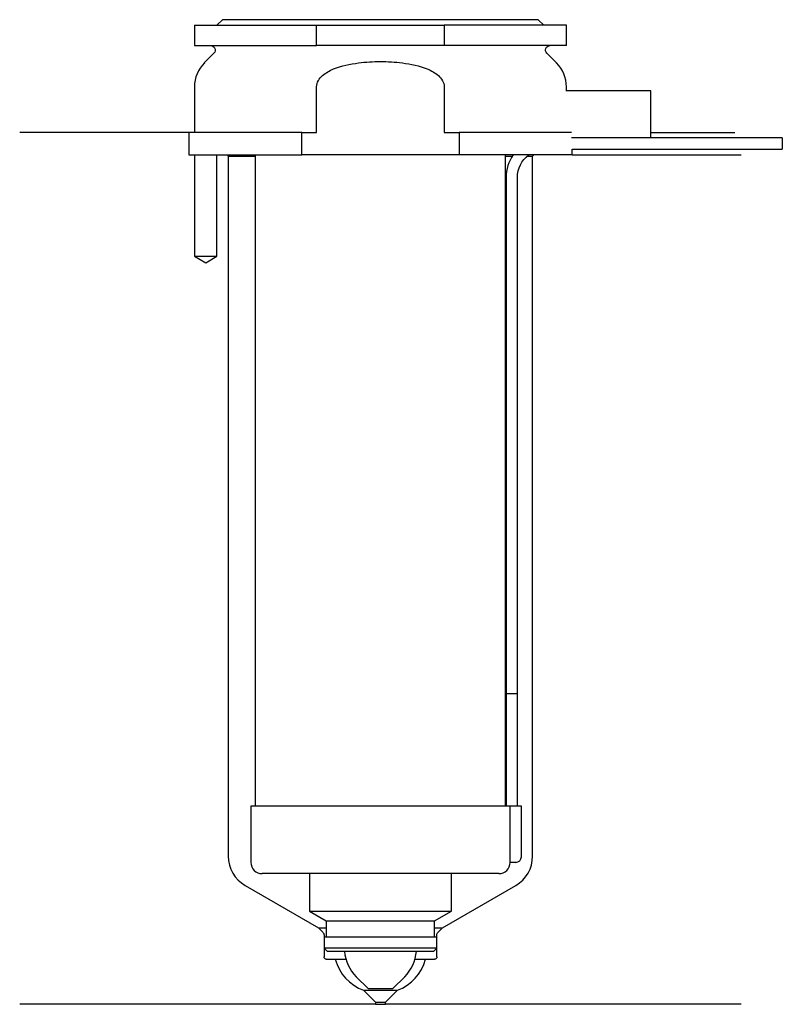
# Model space of a CAD drawing. Header units: inches. Extents: x 25.5 to 93.2, y 196.9 to 284.3.
import ezdxf

# ---------------------------------------------------------------- set-up
doc = ezdxf.new("R2010")
doc.units = ezdxf.units.IN
for name, color, linetype in [('201', 7, 'Continuous'), ('30', 7, 'Continuous'), ('32', 7, 'Continuous')]:
    doc.layers.add(name, color=color, linetype=linetype)

msp = doc.modelspace()

# ---------------------------------------------------------------- linework, layer by layer
at = {"layer": '201', "color": 113}
for p, q in [((40.526, 274.313), (25.526, 274.313)), ((40.526, 274.313), (40.526, 272.313)), ((81.525, 274.313), (88.958, 274.313)), ((41.026, 272.313), (41.026, 263.313)), ((43.026, 263.313), (43.026, 272.313)), ((43.926, 272.313), (44.026, 272.213)), ((44.026, 272.213), (44.026, 210.063)), ((44.026, 272.213), (46.426, 272.213)), ((68.625, 272.213), (69.236, 272.213)), ((70.551, 272.213), (71.026, 272.213)), ((71.026, 272.213), (71.126, 272.313)), ((71.026, 210.063), (71.026, 272.213)), ((74.526, 272.313), (89.526, 272.313)), ((41.026, 263.313), (42.026, 262.736)), ((42.026, 262.736), (43.026, 263.313)), ((45.526, 207.465), (52.021, 203.715)), ((63.031, 203.715), (69.526, 207.465)), ((52.021, 203.715), (52.721, 203.715)), ((52.021, 203.715), (52.403, 203.332)), ((62.33, 203.715), (63.031, 203.715)), ((62.648, 203.332), (63.031, 203.715)), ((52.521, 203.049), (52.521, 201.115)), ((62.531, 201.115), (62.531, 203.049)), ((52.721, 200.915), (53.526, 200.915)), ((53.526, 200.915), (54.463, 200.915)), ((60.588, 200.915), (61.526, 200.915)), ((61.526, 200.915), (62.331, 200.915)), ((56.026, 198.165), (57.076, 197.115)), ((56.026, 198.165), (59.026, 198.165)), ((57.976, 197.115), (59.026, 198.165)), ((57.076, 196.915), (25.526, 196.915)), ((57.076, 197.115), (57.976, 197.115)), ((57.076, 197.115), (57.076, 196.915)), ((57.076, 196.915), (57.976, 196.915)), ((57.976, 196.915), (57.976, 197.115)), ((89.526, 196.915), (57.976, 196.915))]:
    msp.add_line(p, q, dxfattribs=at)
for centre, radius, start, end in [((47.026, 210.063), 3, 180, 240), ((68.026, 210.063), 3, 300, 360), ((57.396, 201.923), 4, 194.59164, 249.95574), ((57.655, 201.923), 4, 290.04426, 345.40836)]:
    msp.add_arc(centre, radius, start, end, dxfattribs=at)
at = {"layer": '201', "color": 113, "extrusion": (0, 0, -1)}
for centre, radius, start, end in [((-52.121, 203.049), 0.4, 135, 180), ((-62.931, 203.049), 0.4, 0, 45), ((-52.721, 201.115), 0.2, -90, 0), ((-62.331, 201.115), 0.2, 180, 270)]:
    msp.add_arc(centre, radius, start, end, dxfattribs=at)
at = {"layer": '30', "color": 113}
for p, q in [((43.526, 284.313), (43.026, 283.813)), ((71.526, 284.313), (43.526, 284.313)), ((72.026, 283.813), (71.526, 284.313)), ((41.026, 283.813), (51.869, 283.813)), ((41.026, 283.813), (41.026, 282.013)), ((51.869, 282.013), (51.869, 283.813)), ((51.869, 283.813), (63.182, 283.813)), ((63.182, 283.813), (63.182, 282.013)), ((74.026, 283.813), (63.182, 283.813)), ((74.026, 282.013), (74.026, 283.813)), ((41.026, 282.013), (51.869, 282.013)), ((63.182, 282.013), (51.869, 282.013)), ((74.026, 282.013), (63.182, 282.013)), ((42.758, 281.33), (41.904, 280.476)), ((73.147, 280.476), (72.293, 281.33)), ((41.026, 278.355), (41.026, 274.313)), ((51.869, 274.313), (51.869, 278.355)), ((63.182, 278.355), (63.182, 274.313)), ((74.026, 278.013), (74.026, 278.355)), ((41.026, 275.313), (41.026, 274.313)), ((40.526, 274.313), (40.526, 272.313)), ((50.543, 274.313), (40.526, 274.313)), ((50.543, 272.313), (50.543, 274.313)), ((50.543, 274.313), (51.869, 274.313)), ((63.182, 274.313), (64.508, 274.313)), ((74.479, 274.313), (64.508, 274.313)), ((64.508, 274.313), (64.508, 272.313)), ((93.176, 273.813), (81.526, 273.813)), ((93.176, 273.813), (93.176, 272.813)), ((74.526, 272.313), (74.526, 272.813)), ((74.526, 272.813), (93.176, 272.813)), ((40.526, 272.313), (50.543, 272.313)), ((41.026, 272.313), (41.026, 263.313)), ((43.026, 263.313), (43.026, 272.313)), ((46.426, 272.313), (46.426, 214.513)), ((64.508, 272.313), (50.543, 272.313)), ((74.526, 272.313), (64.508, 272.313)), ((68.625, 214.513), (68.625, 272.313)), ((68.676, 270.313), (68.676, 224.513)), ((69.676, 224.513), (69.676, 270.313)), ((41.026, 263.313), (43.026, 263.313)), ((68.676, 224.513), (68.676, 214.513)), ((68.676, 224.513), (69.676, 224.513)), ((68.676, 224.513), (69.676, 224.513)), ((69.676, 214.513), (69.676, 224.513)), ((46.026, 214.513), (46.026, 209.513)), ((68.995, 214.513), (46.026, 214.513)), ((68.995, 214.513), (68.995, 210.013)), ((70.026, 214.513), (68.995, 214.513)), ((70.026, 210.013), (70.026, 214.513)), ((69.526, 209.513), (69.021, 209.513)), ((68.026, 208.513), (47.026, 208.513)), ((51.226, 208.513), (51.226, 205.176)), ((63.826, 205.176), (63.826, 208.513)), ((51.226, 205.176), (52.721, 204.313)), ((51.226, 205.176), (63.826, 205.176)), ((62.331, 204.313), (63.826, 205.176)), ((52.721, 204.313), (52.721, 202.913)), ((52.721, 204.313), (62.331, 204.313)), ((62.331, 202.913), (62.331, 204.313)), ((52.521, 202.913), (52.521, 201.913)), ((52.521, 202.913), (62.531, 202.913)), ((62.531, 201.913), (62.531, 202.913)), ((52.521, 201.913), (52.821, 201.613)), ((62.531, 201.913), (52.521, 201.913)), ((62.231, 201.613), (62.531, 201.913)), ((62.231, 201.613), (52.821, 201.613)), ((55.376, 199.363), (56.426, 198.313)), ((58.626, 198.313), (59.676, 199.363)), ((56.426, 198.313), (58.626, 198.313))]:
    msp.add_line(p, q, dxfattribs=at)
at = {"layer": '30', "color": 113, "extrusion": (0, 0, -1)}
for centre, radius, start, end in [((-42.476, 281.613), 0.4, 90, 225), ((-72.576, 281.613), 0.4, -45, 90), ((-72.176, 270.313), 2.5, 0, 53.12953)]:
    msp.add_arc(centre, radius, start, end, dxfattribs=at)
at = {"layer": '30', "color": 113}
for centre, radius, start, end in [((44.026, 278.355), 3, 135, 180), ((71.026, 278.355), 3, 0, 45), ((72.176, 270.313), 3.5, 145.14891, 180), ((69.526, 210.013), 0.5, -90, 0), ((47.026, 209.513), 1, 180, 270), ((68.026, 209.513), 1, -90, 0), ((57.91, 201.898), 3.585, 184.55907, 225), ((57.141, 201.898), 3.585, 315, 355.44094)]:
    msp.add_arc(centre, radius, start, end, dxfattribs=at)
for points, knots in [([(55.582, 280.476), (56.225, 280.556), (56.87, 280.597), (57.844, 280.597), (58.17, 280.587), (58.822, 280.547), (59.147, 280.516), (59.469, 280.476)], [0, 0, 0, 0, 0.5, 0.5, 0.75, 0.75, 1, 1, 1, 1]), ([(51.869, 278.355), (51.869, 278.741), (52.101, 279.095), (52.671, 279.606), (53.015, 279.791), (54.07, 280.231), (54.83, 280.382), (55.582, 280.476)], [0, 0, 0, 0, 0.25, 0.25, 0.5, 0.5, 1, 1, 1, 1]), ([(59.469, 280.476), (60.223, 280.382), (60.982, 280.231), (62.036, 279.791), (62.38, 279.606), (62.955, 279.091), (63.182, 278.737), (63.182, 278.355)], [0, 0, 0, 0, 0.5, 0.5, 0.75, 0.75, 1, 1, 1, 1]), ([(68.995, 210.013), (68.995, 209.958), (68.996, 209.901), (68.999, 209.797), (69.001, 209.747), (69.005, 209.66), (69.007, 209.622), (69.012, 209.563), (69.015, 209.541), (69.017, 209.528), (69.019, 209.518), (69.02, 209.513)], [0, 0, 0, 0, 0.208381, 0.208381, 0.416996, 0.416996, 0.625825, 0.625825, 0.83609, 0.83609, 1, 1, 1, 1])]:
    msp.add_open_spline(points, degree=3, knots=knots, dxfattribs=at)
at = {"layer": '32', "color": 113}
for p, q in [((81.526, 278.013), (73.978, 278.013)), ((81.526, 273.813), (81.526, 278.013)), ((81.526, 273.813), (74.479, 273.813))]:
    msp.add_line(p, q, dxfattribs=at)

doc.saveas('drawing.dxf')
